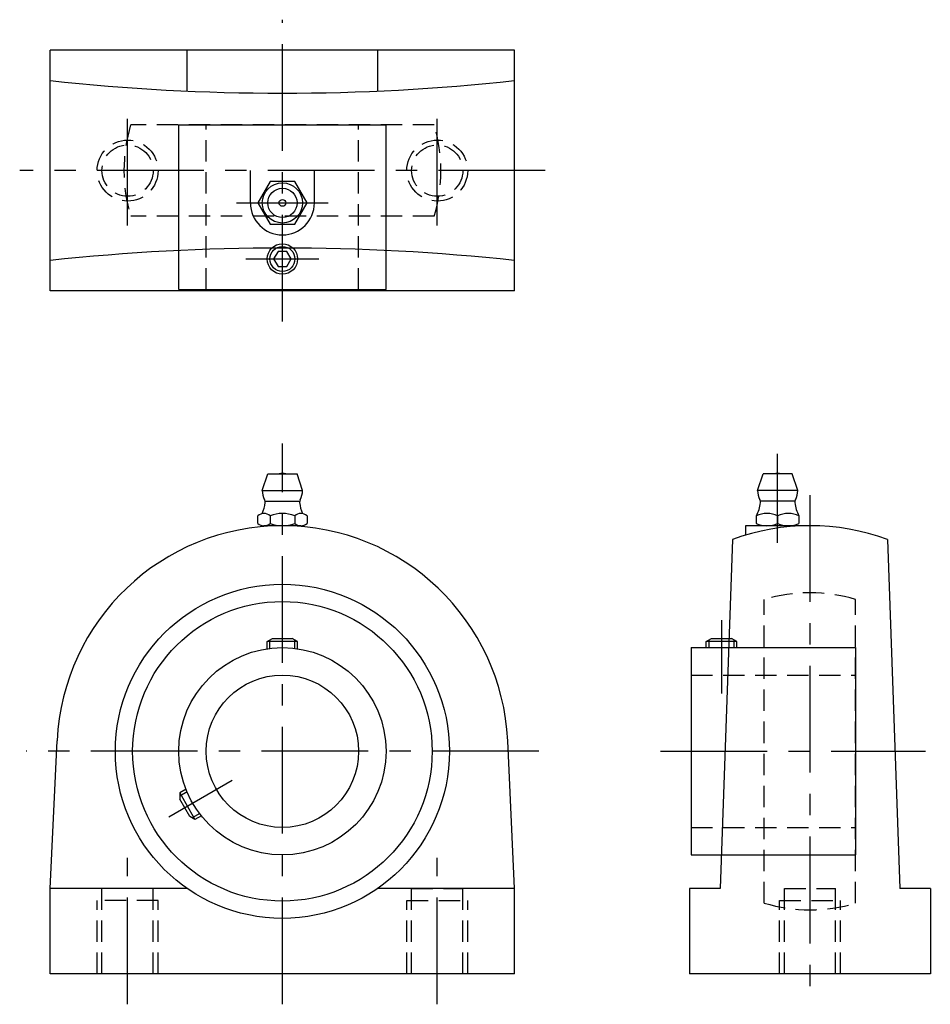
# Model space of a CAD drawing. Extents: x -43 to 106, y -5 to 156.
import ezdxf

# ---------------------------------------------------------------- set-up
doc = ezdxf.new("R2010")
doc.units = 0
doc.header["$LTSCALE"] = 14
doc.header["$MEASUREMENT"] = 0
doc.linetypes.add('CENTER', pattern=[2, 1.25, -0.25, 0.25, -0.25])
doc.linetypes.add('HIDDEN', pattern=[0.375, 0.25, -0.125])
doc.layers.get('0').update_dxf_attribs({"linetype": 'CONTINUOUS'})
doc.layers.add('CENTER', color=1, linetype='CENTER')
doc.layers.add('HIDDEN', color=3, linetype='HIDDEN')

msp = doc.modelspace()

# ---------------------------------------------------------------- linework, layer by layer
for p, q in [((-38.1, 112), (-38.1, 151.5)), ((38.1, 151.5), (-38.1, 151.5)), ((-15.64, 144.79), (-15.64, 151.5)), ((15.64, 144.79), (15.64, 151.5)), ((38.1, 112), (38.1, 151.5)), ((-17, 112.25), (-17, 139.25)), ((-17, 139.25), (17, 139.25)), ((17, 112.25), (17, 139.25)), ((-5.25, 126.45), (-5.25, 131.75)), ((5.25, 126.45), (5.25, 131.75)), ((38.1, 112), (-38.1, 112)), ((-17, 112.25), (17, 112.25)), ((-3.3, 79.3), (-2.4, 82)), ((-2.4, 82), (2.4, 82)), ((3.3, 79.3), (2.4, 82)), ((77.95, 79.3), (78.85, 82)), ((83.65, 82), (78.85, 82)), ((84.55, 79.3), (83.65, 82)), ((-3.3, 79.3), (3.3, 79.3)), ((84.55, 79.3), (77.95, 79.3)), ((-2.8, 77.55), (2.8, 77.55)), ((84.05, 77.55), (78.45, 77.55)), ((-4.04, 73.87), (-4.04, 75.13)), ((-2.02, 75.13), (-2.02, 73.87)), ((2.02, 75.13), (2.02, 73.87)), ((4.04, 75.13), (4.04, 73.87)), ((77.75, 75.13), (77.75, 73.87)), ((81.25, 75.13), (81.25, 73.87)), ((84.75, 75.13), (84.75, 73.87)), ((3.03, 73.5), (-3.03, 73.5)), ((76, 73.5), (76, 71.96)), ((86.55, 73.5), (76, 73.5)), ((83, 73.5), (79.5, 73.5)), ((73.85, 71.25), (71.8, 14)), ((99.25, 71.25), (101.3, 14)), ((-2.5, 54.5), (-1.63, 55)), ((-1.63, 55), (1.63, 55)), ((2.5, 54.5), (1.63, 55)), ((69.55, 54.5), (70.41, 55)), ((70.41, 55), (73.68, 55)), ((74.55, 54.5), (73.68, 55)), ((2.5, 54.5), (-2.5, 54.5)), ((-2.5, 53.28), (-2.5, 54.5)), ((-2.05, 53.35), (-2.05, 54.76)), ((2.05, 53.35), (2.05, 54.76)), ((2.5, 53.28), (2.5, 54.5)), ((67.05, 53.5), (67.05, 19.5)), ((67.05, 53.5), (94.05, 53.5)), ((69.55, 53.5), (69.55, 54.5)), ((74.55, 54.5), (69.55, 54.5)), ((70, 53.5), (70, 54.76)), ((74.1, 53.5), (74.1, 54.76)), ((74.55, 53.5), (74.55, 54.5)), ((94.05, 53.5), (94.05, 19.5)), ((-38.1, 14), (-36.96, 38.24)), ((38.1, 14), (36.96, 38.24)), ((-15.78, 30.27), (-16.84, 29.67)), ((-15.62, 29.85), (-16.84, 29.15)), ((-16.84, 29.67), (-14.34, 25.33)), ((-16.84, 29.67), (-16.84, 28.67)), ((-15.2, 25.83), (-16.84, 28.67)), ((-13.57, 26.3), (-14.79, 25.59)), ((-13.28, 25.94), (-14.34, 25.33)), ((-14.34, 25.33), (-15.2, 25.83)), ((67.05, 19.5), (94.05, 19.5)), ((-38.1, 0), (-38.1, 14)), ((-15.64, 14), (-38.1, 14)), ((38.1, 14), (15.64, 14)), ((38.1, 0), (38.1, 14)), ((66.8, 14), (66.8, 0)), ((71.8, 14), (66.8, 14)), ((106.3, 14), (101.3, 14)), ((106.3, 14), (106.3, 0)), ((38.1, 0), (-38.1, 0)), ((106.3, 0), (66.8, 0))]:
    msp.add_line(p, q)
for points in [[(-2.02, 129.95), (-4.04, 126.45), (-2.02, 122.95), (2.02, 122.95), (4.04, 126.45), (2.02, 129.95)], [(-0.72, 118.5), (-1.44, 117.25), (-0.72, 116), (0.72, 116), (1.44, 117.25), (0.72, 118.5)]]:
    msp.add_lwpolyline(points, close=True)
for centre, radius in [((0, 126.45), 3.3), ((0, 126.45), 2.4), ((0, 126.45), 0.555), ((0, 117.25), 2.5), ((0, 117.25), 2.05), ((0, 36.5), 27.4), ((0, 36.5), 24.57), ((0, 36.5), 17), ((0, 36.5), 12.5)]:
    msp.add_circle(centre, radius)
for centre, radius, start, end in [((0, 499.53), 355.08, 263.8403, 276.1597), ((0, 126.45), 5.25, 180, 0), ((0, -236.03), 355.08, 83.8403, 96.1597), ((0, 80.51), 1.59, 69.555, 110.445), ((81.25, 80.51), 1.59, 69.555, 110.445), ((0, 79.3), 3.3, 180, 208.0616), ((0, 79.3), 3.3, 331.9384, 0), ((81.25, 79.3), 3.3, 180, 208.0616), ((81.25, 79.3), 3.3, 331.9384, 0), ((-3.62, 77.37), 0.8, 353.8983, 28.0616), ((3.62, 77.37), 0.8, 151.9384, 186.1017), ((77.63, 77.37), 0.8, 353.8983, 28.0616), ((84.86, 77.37), 0.8, 151.9384, 186.1017), ((-8.79, 77.92), 6, 336.1715, 353.8983), ((8.79, 77.92), 6, 186.1017, 203.8285), ((72.46, 77.92), 6, 332.3723, 353.8983), ((90.04, 77.92), 6, 186.1017, 207.6277), ((-3.03, 73.94), 1.56, 49.7398, 130.2602), ((0, 69.8), 5.7, 69.2291, 110.7709), ((3.03, 73.94), 1.56, 49.7398, 130.2602), ((79.5, 71.18), 4.32, 66.1022, 113.8978), ((83, 71.18), 4.32, 66.1022, 113.8978), ((0, 36.5), 37, 2.6948, 177.3052), ((-3.03, 75.06), 1.56, 229.7398, 310.2602), ((0, 79.2), 5.7, 249.2291, 290.7709), ((3.03, 75.06), 1.56, 229.7398, 310.2602), ((86.55, 36.5), 37, 69.9254, 110.0746), ((79.5, 77.82), 4.32, 246.1022, 293.8978), ((83, 77.82), 4.32, 246.1022, 293.8978)]:
    msp.add_arc(centre, radius, start, end)
at = {"layer": 'CENTER'}
for p, q in [((0, 107), (0, 156.5)), ((-25.4, 122.75), (-25.4, 140.75)), ((25.4, 122.75), (25.4, 140.75)), ((43.1, 131.75), (-43.1, 131.75)), ((-7.51, 126.45), (7.51, 126.45)), ((-6, 117.25), (6, 117.25)), ((0, -5), (0, 87)), ((81.25, 70.68), (81.25, 85.28)), ((86.55, 78.5), (86.55, -5)), ((72.05, 58), (72.05, 46)), ((42.05, 36.5), (-42.05, 36.5)), ((62.05, 36.5), (105.49, 36.5)), ((-18.62, 25.75), (-8.23, 31.75)), ((-25.4, -5), (-25.4, 19)), ((25.4, -5), (25.4, 19))]:
    msp.add_line(p, q, dxfattribs=at)
at = {"layer": 'HIDDEN'}
for p, q in [((24.89, 139.25), (-24.89, 139.25)), ((-12.5, 112.25), (-12.5, 139.25)), ((12.5, 112.25), (12.5, 139.25)), ((24.89, 124.25), (-24.89, 124.25)), ((79.05, 11.61), (79.05, 61.39)), ((94.05, 11.61), (94.05, 61.39)), ((67.05, 49), (94.05, 49)), ((67.05, 24), (94.05, 24)), ((-21.2, 14), (-29.6, 14)), ((-29.6, 0), (-29.6, 14)), ((-21.2, 0), (-21.2, 14)), ((21.2, 14), (29.6, 14)), ((21.2, 0), (21.2, 14)), ((29.6, 0), (29.6, 14)), ((82.35, 14), (90.75, 14)), ((82.35, 0), (82.35, 14)), ((90.75, 0), (90.75, 14)), ((-20.4, 12), (-30.4, 12)), ((-30.4, 0), (-30.4, 12)), ((-20.4, 0), (-20.4, 12)), ((20.4, 12), (30.4, 12)), ((20.4, 0), (20.4, 12)), ((30.4, 0), (30.4, 12)), ((81.55, 12), (91.55, 12)), ((81.55, 0), (81.55, 12)), ((91.55, 0), (91.55, 12))]:
    msp.add_line(p, q, dxfattribs=at)
for centre, radius in [((-25.4, 131.75), 5), ((-25.4, 131.75), 4.2), ((25.4, 131.75), 5), ((25.4, 131.75), 4.2)]:
    msp.add_circle(centre, radius, dxfattribs=at)
for centre, start, end in [((0, 131.75), 163.2341, 196.7659), ((0, 131.75), 343.2341, 16.7659), ((86.55, 36.5), 73.2341, 106.7659), ((86.55, 36.5), 253.2341, 286.7659)]:
    msp.add_arc(centre, 26, start, end, dxfattribs=at)

doc.saveas('drawing.dxf')
